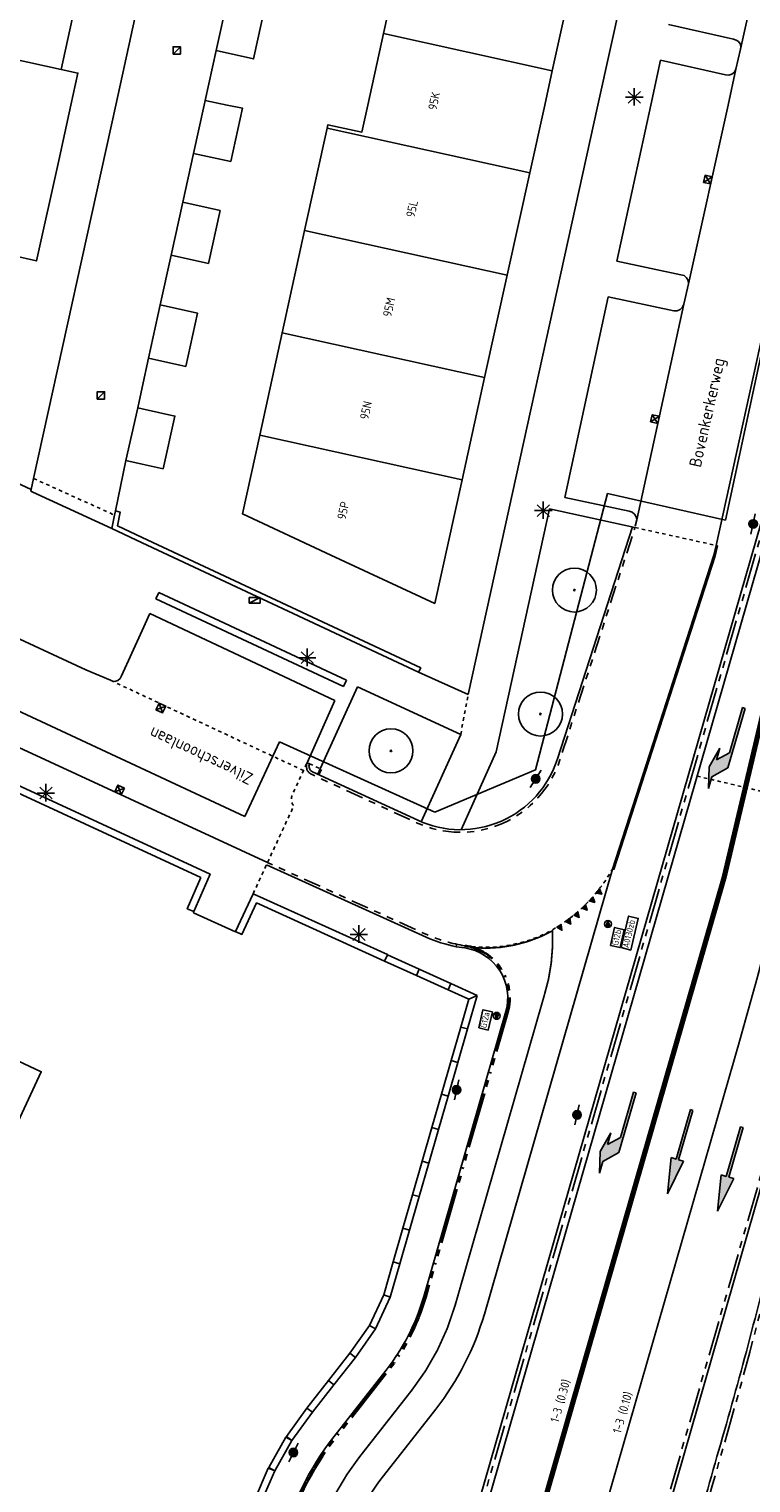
# Model space of a CAD drawing. Header units: metres. Extents: x 116958 to 118326, y 475500 to 477904.
# Tile 116 of 256: x 117494 to 117535, y 476421 to 476504. Entities that reach past the tile are written whole.
import ezdxf

# ---------------------------------------------------------------- set-up
doc = ezdxf.new("R2010")
doc.units = ezdxf.units.M
doc.header["$LTSCALE"] = 0.2
for name, pattern in [('200-03-27', [15, 1.5, -13.5]), ('200-1-1', [10, 5, -5]), ('200-1-3', [20, 5, -15]), ('MATGRENS', [2, 1, -1]), ('VH-RIJWIELPADBAND_410X225', [28, 16, -2, 2, -2, 0, -2, 2, -2]), ('VH-TROTTOIRBAND_130-150', [15, 5, -2, 2, -2, 2, -2]), ('VH-TROTTOIRBAND_180-200', [20, 10, -2, 2, -2, 2, -2])]:
    doc.linetypes.add(name, pattern=pattern)
doc.layers.get('0').update_dxf_attribs({"color": 6})
for name, color, linetype in [('B-WE-GR-BOOM-G', 252, 'Continuous'), ('B-WE-GW-WATERGANG_INSTEEK-G', 252, 'Continuous'), ('B-WE-IE-MEUBILAIR_WEGMEUBILAIR_LICHTMAST-G', 252, 'Continuous'), ('B-WE-IE-MEUBILAIR_WEGMEUBILAIR_VERKEERSBORD-PAAL', 252, 'Continuous'), ('B-WE-KL-DATA_KAST-G', 90, 'Continuous'), ('B-WE-OG-BEBOUWING-GV', 252, 'Continuous'), ('B-WE-OG-HUISNUMMER-T25', 2, 'Continuous'), ('B-WE-OG-STRAATNAAM-T35', 3, 'Continuous'), ('B-WE-RI-HWA_KOLK_STRAATKOLK-G', 252, 'Continuous'), ('B-WE-RI-HWA_KOLK_TROTTOIRKOLK-G', 252, 'Continuous'), ('B-WE-VH-KANTOPSLUITING_TROTTOIRBAND_130X150_250-G', 252, 'Continuous'), ('B-WE-VH-MATERIAALGRENS-G', 252, 'MATGRENS'), ('B-WE-VH-VERHARDING_ASFALT-GV', 252, 'Continuous'), ('N-WE-IE-MEUBILAIR_WEGMEUBILAIR_LICHTMAST-G', 2, 'Continuous'), ('N-WE-VH-GOOT_TEGEL-300', 251, 'Continuous'), ('N-WE-VH-KANTOPSLUITING_ACHTERKANTBAND-G', 251, 'Continuous'), ('N-WE-VH-KANTOPSLUITING_OPSLUITBAND_80X200-G', 251, 'Continuous'), ('N-WE-VH-KANTOPSLUITING_TROTTOIRBAND_130 150-G', 251, 'VH-TROTTOIRBAND_130-150'), ('N-WE-VH-KANTOPSLUITING_TROTTOIRBAND_180 200-G', 251, 'VH-TROTTOIRBAND_180-200'), ('N-WE-VH-MATERIAALGRENS-G', 251, 'MATGRENS'), ('N-WE-VH-PARKBAND-G', 7, 'Continuous'), ('N-WE-VH-VERHARDING_KANT_ASFALT-G', 251, 'Continuous'), ('N-WE-VW-MARKERING_DWARS_DRIEHOEK_3030-G', 1, 'Continuous'), ('N-WE-VW-MARKERING_LANGS_STREEP_030_270_010-G', 1, '200-03-27'), ('N-WE-VW-MARKERING_LANGS_STREEP_100_100_010-G', 1, '200-1-1'), ('N-WE-VW-MARKERING_LANGS_STREEP_100_300_010-G', 1, '200-1-3'), ('N-WE-VW-MARKERING_LANGS_STREEP_100_300_030-G', 1, '200-1-3'), ('N-WE-VW-MARKERING_LANGS_STREEP_GETROKKEN_010-G', 1, 'Continuous'), ('N-WE-VW-MARKERING_PIJL-S', 1, 'Continuous'), ('N-WE-VW-MARKERING_TEKST-G', 7, 'Continuous'), ('X-XX-WERKGRENS-G', 4, 'WERKGRENS')]:
    doc.layers.add(name, color=color, linetype=linetype)
doc.layers.add('N-WE-VH-KANTOPSLUITING_RIJWIELPADBAND_410X250-G', color=251, linetype='VH-RIJWIELPADBAND_410X225', lineweight=35)
doc.styles.get("Standard").update_dxf_attribs({"font": 'isocp.shx'})
doc.linetypes.add('WERKGRENS', pattern='A,5,-2,[100,standaard.shx,S=1,R=0,X=0,Y=0],-2', length=9)

# ---------------------------------------------------------------- blocks, each defined once
blk = doc.blocks.new('Kvtrot')
blk.add_line((0, -420), (420, 0))
at = {"flags": 128}
blk.add_lwpolyline([(0, -420), (420, -420), (420, 0), (0, 0)], close=True, dxfattribs=at)
blk = doc.blocks.new('CELQ70108')
for p, q in [((-0.62, 0.31), (0.62, 0.31)), ((-0.62, -0.31), (-0.62, 0.31)), ((-0.62, -0.31), (0.62, 0.31)), ((0.62, -0.31), (0.62, 0.31)), ((-0.62, -0.31), (0.62, -0.31))]:
    blk.add_line(p, q)
blk = doc.blocks.new('CELQ211865')
for p, q in [((-0.5, 0), (0.5, 0)), ((0.354, -0.336), (-0.354, 0.336)), ((0.354, 0.336), (-0.354, -0.336)), ((-0.001, 0.526), (0, -0.474))]:
    blk.add_line(p, q)
blk = doc.blocks.new('Bestboom')
h = blk.add_hatch(color=256)
h.dxf.hatch_style = 1
h.paths.add_polyline_path([(41, 0, 1), (-41, 0, 1)])
for radius in [1260, 41.1]:
    blk.add_circle((0, 0), radius)
blk = doc.blocks.new('N-SVW-MARKERING_PIJL_RA_5.0')
at = {"layer": 'N-WE-VW-MARKERING_PIJL-S'}
blk.add_hatch(color=256, dxfattribs=at).paths.add_polyline_path([(3.8, -0.975), (2.6, -0.675), (3.296, -0.675), (2.696, -0.075), (0, -0.075), (0, 0.075), (3.55, 0.075), (4.3, -0.675), (5, -0.675)])
for p, q in [((0, 0.075), (3.55, 0.075)), ((0, 0.075), (0, -0.075)), ((3.55, 0.075), (4.3, -0.675)), ((0, -0.075), (2.696, -0.075)), ((2.6, -0.675), (3.296, -0.675)), ((3.8, -0.975), (2.6, -0.675)), ((2.696, -0.075), (3.296, -0.675)), ((5, -0.675), (3.8, -0.975)), ((4.3, -0.675), (5, -0.675))]:
    blk.add_line(p, q, dxfattribs=at)
blk = doc.blocks.new('N-SVW-MARKERING_PIJL_RD_5.0')
at = {"layer": 'N-WE-VW-MARKERING_PIJL-S'}
blk.add_hatch(color=256, dxfattribs=at).paths.add_polyline_path([(2.95, -0.375), (2.95, -0.075), (0, -0.075), (0, 0.075), (2.95, 0.075), (2.95, 0.375), (5, 0)])
for p, q in [((0, 0.075), (2.95, 0.075)), ((0, -0.075), (0, 0.075)), ((2.95, 0.375), (2.95, 0.075)), ((5, 0), (2.95, 0.375)), ((5, 0), (2.95, -0.375)), ((0, -0.075), (2.95, -0.075)), ((2.95, -0.075), (2.95, -0.375))]:
    blk.add_line(p, q, dxfattribs=at)
blk = doc.blocks.new('Kvstr')
for p, q in [((0, 0), (420, -420)), ((0, -420), (420, 0))]:
    blk.add_line(p, q)
at = {"flags": 128}
blk.add_lwpolyline([(0, -420), (420, -420), (420, 0), (0, 0)], close=True, dxfattribs=at)
blk = doc.blocks.new('Vb')
blk.add_lwpolyline([(125, -138), (-127, -138), (0, 185), (114, -100), (-71, -100), (0, 100), (56, -60), (-13, -60), (0, -20), (1, 30)])
blk.add_circle((0, 0), 200)
blk = doc.blocks.new('Haaitnd')
blk.add_lwpolyline([(500, 0), (0, 0), (250, -500), (500, 0)])
blk.add_solid([(0, 0), (500, 0), (250, -500)])
blk = doc.blocks.new('Symblm')
h = blk.add_hatch(color=256)
edge = h.paths.add_edge_path()
edge.add_arc((0, 0), 241, 0, 360)
blk.add_line((-590, 0), (590, 0))
blk.add_circle((0, 0), 241)

msp = doc.modelspace()

# ---------------------------------------------------------------- linework, layer by layer
at = {"layer": 'B-WE-GW-WATERGANG_INSTEEK-G', "flags": 128}
msp.add_lwpolyline([(117473.069, 476454.555), (117464.949, 476436.93), (117486.076, 476427.105), (117494.217, 476444.621)], close=True, dxfattribs=at)
at = {"layer": 'B-WE-IE-MEUBILAIR_WEGMEUBILAIR_VERKEERSBORD-PAAL'}
for points in [[(117526.86, 476451.858), (117527.099, 476452.882), (117527.647, 476452.754), (117527.409, 476451.73)], [(117527.477, 476451.727), (117527.903, 476453.537), (117528.45, 476453.4), (117528.024, 476451.59)], [(117519.304, 476447.132), (117519.547, 476448.172), (117520.094, 476448.044), (117519.851, 476447.004)]]:
    msp.add_lwpolyline(points, close=True, dxfattribs=at)
at = {"layer": 'B-WE-OG-BEBOUWING-GV', "flags": 128}
for points in [[(117495.351, 476502.046), (117496.12, 476505.542), (117497.086, 476505.326), (117498.35, 476511.079), (117499.451, 476516.089), (117496.873, 476516.656)], [(117513.191, 476510.396), (117513.145, 476510.19), (117515.093, 476509.759), (117513.85, 476504.106)], [(117523.524, 476501.97), (117524.818, 476507.829)], [(117504.924, 476506.159), (117504.253, 476503.119), (117506.392, 476502.647), (117507.063, 476505.687), (117504.924, 476506.159)], [(117495.351, 476502.046), (117488.479, 476503.54)], [(117513.85, 476504.106), (117512.947, 476500)], [(117523.524, 476501.97), (117513.85, 476504.106)], [(117495.915, 476500), (117496.318, 476501.833), (117495.351, 476502.046)], [(117523.089, 476500), (117523.524, 476501.97)], [(117503.622, 476500.263), (117503.564, 476500)], [(117504.875, 476500), (117503.622, 476500.263)], [(117483.546, 476500), (117488.501, 476492.292), (117493.953, 476491.07), (117495.217, 476496.823), (117495.915, 476500)], [(117503.564, 476500), (117502.951, 476497.223), (117505.095, 476496.773)], [(117505.095, 476496.773), (117505.766, 476499.813), (117504.875, 476500)], [(117512.947, 476500), (117512.606, 476498.449), (117510.652, 476498.876), (117510.608, 476498.677)], [(117522.23, 476496.111), (117523.089, 476500)], [(117510.608, 476498.677), (117509.32, 476492.817)], [(117522.23, 476496.111), (117510.608, 476498.677)], [(117520.936, 476490.252), (117522.23, 476496.111)], [(117503.802, 476490.919), (117504.473, 476493.959), (117502.335, 476494.431), (117501.664, 476491.391), (117503.802, 476490.919)], [(117509.32, 476492.817), (117508.031, 476486.957)], [(117520.936, 476490.252), (117509.32, 476492.817)], [(117519.642, 476484.394), (117520.936, 476490.252)], [(117502.501, 476485.025), (117503.176, 476488.085), (117501.038, 476488.557), (117500.363, 476485.497), (117502.501, 476485.025)], [(117508.031, 476486.957), (117506.743, 476481.097)], [(117519.642, 476484.394), (117508.031, 476486.957)], [(117518.348, 476478.535), (117519.642, 476484.394)], [(117500, 476482.599), (117499.747, 476482.656), (117499.07, 476479.643)], [(117500, 476479.434), (117501.201, 476479.164), (117501.878, 476482.177), (117500, 476482.599)], [(117506.743, 476481.097), (117505.75, 476476.581), (117510.826, 476474.218), (117516.782, 476471.446), (117518.348, 476478.535)], [(117518.348, 476478.535), (117506.743, 476481.097)], [(117499.07, 476479.643), (117500, 476479.434)], [(117498.482, 476476.754), (117498.426, 476476.505), (117498.255, 476475.744), (117500, 476474.928)], [(117498.482, 476476.754), (117498.746, 476476.675), (117498.581, 476475.898), (117500, 476475.233)], [(117500, 476475.233), (117515.979, 476467.75), (117515.855, 476467.509)], [(117500, 476474.928), (117515.855, 476467.509)], [(117513.907, 476450.961), (117506.564, 476454.287), (117505.726, 476452.486), (117505.363, 476452.655), (117506.368, 476454.815), (117514.072, 476451.325)]]:
    msp.add_lwpolyline(points, dxfattribs=at)
msp.add_lwpolyline([(117503.373, 476455.738), (117502.592, 476453.959), (117502.958, 476453.798), (117503.897, 476455.937), (117487.65, 476463.435), (117487.482, 476463.072)], close=True, dxfattribs=at)
at = {"layer": 'B-WE-VH-KANTOPSLUITING_TROTTOIRBAND_130X150_250-G'}
for p, q in [((117529.173, 476500), (117527.234, 476491.048)), ((117527.234, 476491.048), (117530.904, 476490.28)), ((117530.904, 476490.28), (117531.085, 476490.228)), ((117531.085, 476490.228), (117531.23, 476490.11)), ((117531.334, 476489.757), (117531.076, 476488.596)), ((117531.23, 476490.11), (117531.318, 476489.944)), ((117531.318, 476489.944), (117531.334, 476489.757)), ((117526.729, 476489.019), (117524.234, 476477.512)), ((117530.489, 476488.211), (117526.729, 476489.019)), ((117531.076, 476488.596), (117530.995, 476488.422)), ((117530.68, 476488.216), (117530.489, 476488.211)), ((117530.857, 476488.29), (117530.68, 476488.216)), ((117530.995, 476488.422), (117530.857, 476488.29)), ((117524.234, 476477.512), (117527.937, 476476.731)), ((117527.937, 476476.731), (117528.104, 476476.674)), ((117528.104, 476476.674), (117528.241, 476476.563)), ((117528.241, 476476.563), (117528.332, 476476.412)), ((117528.284, 476475.879), (117528.364, 476476.238)), ((117528.332, 476476.412), (117528.364, 476476.238)), ((117496.766, 476467.65), (117487.693, 476471.846)), ((117500, 476469.892), (117500.451, 476470.88)), ((117500.451, 476470.88), (117511.044, 476465.887)), ((117498.82, 476467.308), (117500, 476469.892)), ((117498.18, 476467.045), (117496.766, 476467.65)), ((117498.262, 476467.006), (117498.18, 476467.045)), ((117498.262, 476467.006), (117498.438, 476466.984)), ((117498.438, 476466.984), (117498.607, 476467.034)), ((117498.607, 476467.034), (117498.742, 476467.149)), ((117498.742, 476467.149), (117498.82, 476467.308)), ((117511.044, 476465.887), (117509.463, 476462.319))]:
    msp.add_line(p, q, dxfattribs=at)
at = {"layer": 'B-WE-VH-KANTOPSLUITING_TROTTOIRBAND_130X150_250-G', "flags": 128}
for points in [[(117531.23, 476490.11), (117531.085, 476490.228), (117530.904, 476490.28)], [(117507.195, 476456.608), (117489.859, 476464.615)]]:
    msp.add_lwpolyline(points, dxfattribs=at)
at = {"layer": 'B-WE-VH-MATERIAALGRENS-G', "flags": 128}
for points in [[(117493.772, 476478.607), (117498.426, 476476.505)], [(117509.257, 476461.873), (117498.262, 476467.006)], [(117518.272, 476463.941), (117518.699, 476466.238)]]:
    msp.add_lwpolyline(points, dxfattribs=at)
at = {"layer": 'B-WE-VH-VERHARDING_ASFALT-GV'}
for p, q in [((117526.139, 476500), (117531.965, 476526.438)), ((117537.062, 476515.574), (117534.326, 476503.195)), ((117498.487, 476500), (117500, 476506.862)), ((117530.189, 476504.62), (117533.919, 476503.771)), ((117533.919, 476503.771), (117534.07, 476503.725)), ((117534.07, 476503.725), (117534.198, 476503.633)), ((117534.198, 476503.633), (117534.289, 476503.504)), ((117504.253, 476503.119), (117503.622, 476500.263)), ((117534.326, 476503.195), (117534.058, 476502.053)), ((117534.289, 476503.504), (117534.333, 476503.353)), ((117534.333, 476503.353), (117534.326, 476503.195)), ((117529.729, 476502.564), (117529.173, 476500)), ((117533.455, 476501.736), (117529.729, 476502.564)), ((117534.058, 476502.053), (117533.603, 476500)), ((117533.97, 476501.886), (117533.824, 476501.766)), ((117534.058, 476502.053), (117533.97, 476501.886)), ((117533.643, 476501.713), (117533.455, 476501.736)), ((117533.824, 476501.766), (117533.643, 476501.713)), ((117493.772, 476478.607), (117498.487, 476500)), ((117518.699, 476466.238), (117526.139, 476500)), ((117533.603, 476500), (117531.334, 476489.757)), ((117502.951, 476497.223), (117502.335, 476494.431)), ((117501.664, 476491.391), (117501.038, 476488.557)), ((117531.076, 476488.596), (117528.364, 476476.238)), ((117535.641, 476487.108), (117532.919, 476474.77)), ((117500.363, 476485.497), (117500, 476483.823)), ((117500, 476483.823), (117499.747, 476482.656)), ((117499.07, 476479.643), (117498.482, 476476.754)), ((117491.376, 476479.018), (117493.632, 476477.97)), ((117493.632, 476477.97), (117493.772, 476478.607)), ((117493.613, 476477.884), (117493.632, 476477.97)), ((117493.731, 476477.829), (117493.613, 476477.884)), ((117498.255, 476475.744), (117493.731, 476477.829)), ((117523.366, 476476.868), (117520.309, 476462.952)), ((117528.264, 476475.797), (117523.366, 476476.868)), ((117500.963, 476472.077), (117500.793, 476471.714)), ((117511.715, 476467.05), (117500.963, 476472.077)), ((117500.793, 476471.714), (117511.545, 476466.687)), ((117511.545, 476466.687), (117511.715, 476467.05)), ((117515.855, 476467.509), (117518.699, 476466.238)), ((117512.361, 476466.677), (117510.216, 476461.975)), ((117518.272, 476463.941), (117512.361, 476466.677)), ((117516.011, 476458.932), (117518.272, 476463.941)), ((117520.309, 476462.952), (117518.29, 476458.485)), ((117502.94, 476453.718), (117502.958, 476453.798)), ((117505.353, 476452.634), (117502.94, 476453.718)), ((117505.363, 476452.655), (117505.353, 476452.634))]:
    msp.add_line(p, q, dxfattribs=at)
at = {"layer": 'N-WE-VH-GOOT_TEGEL-300', "flags": 128}
msp.add_lwpolyline([(117578.669, 476686.317), (117578.969, 476686.298), (117577.852, 476668.865, -0.034569), (117576.93, 476661.98), (117567.418, 476615.577), (117566.077, 476609.035, 0.004821), (117565.131, 476604.184), (117558.733, 476569.593, -0.007708), (117555.694, 476554.471), (117545.485, 476507.438), (117542.035, 476491.545, -0.043758), (117541.502, 476489.826), (117536.446, 476477.481, 0.026989), (117536.28, 476477.002), (117517.188, 476410.789, -0.087964), (117514.834, 476405.994), (117514.585, 476406.161)], format="xyb", dxfattribs=at)
at = {"layer": 'N-WE-VH-KANTOPSLUITING_ACHTERKANTBAND-G', "flags": 128}
for points in [[(117516.755, 476410.914), (117516.984, 476411.889), (117535.799, 476477.141, -0.026989), (117535.984, 476477.67), (117541.039, 476490.016, 0.043758), (117541.547, 476491.651), (117544.997, 476507.544), (117555.205, 476554.577, 0.007708), (117558.241, 476569.684), (117564.64, 476604.275, -0.004821), (117565.587, 476609.135), (117566.928, 476615.677), (117576.44, 476662.08, 0.034569), (117577.353, 476668.897), (117578.472, 476686.362), (117577.153, 476686.66), (117577.166, 476686.739)], [(117526.382, 476405.273), (117528.161, 476404.842, 0.415341), (117528.524, 476405.064), (117530.012, 476411.319, -0.012311), (117533.18, 476423.313, 0.012542), (117536.374, 476435.428), (117553.078, 476505.922, -0.015186), (117557.03, 476520.594), (117563.073, 476540.596, 0.015678), (117567.13, 476555.723, 0.511012), (117566.281, 476556.703, 0.328307), (117562.013, 476552.94), (117547.419, 476485.702, -0.004735), (117546.37, 476481.081), (117540.626, 476456.844, -0.012013), (117537.574, 476445.216), (117526.165, 476405.647, 0.426948), (117526.382, 476405.273)], [(117509.774, 476461.8), (117515.806, 476459.022, 0.449475), (117523.819, 476462.536), (117528.117, 476475.83)], [(117509.463, 476462.319), (117509.601, 476462.258, 0.408788), (117509.774, 476461.799)], [(117516.3, 476452.32, 0.044786), (117518.005, 476451.775), (117518.501, 476451.708), (117518.518, 476451.827)], [(117501.521, 476412.35), (117501.554, 476412.497), (117503.274, 476412.113, 0.081557), (117504.245, 476411.966, -0.052231), (117503.241, 476411.966), (117503.274, 476412.113, 0.408582), (117507.258, 476414.59), (117507.406, 476415.068), (117508.013, 476417.563, -0.107009), (117510.994, 476423.699), (117513.994, 476427.521, 0.096453), (117516.15, 476431.734), (117520.857, 476448.06, 0.455069), (117518.501, 476451.708)]]:
    msp.add_lwpolyline(points, format="xyb", dxfattribs=at)
for points in [[(117532.919, 476474.77), (117532.997, 476474.753), (117532.871, 476474.183), (117527.059, 476456.205), (117526.983, 476456.229)], [(117510.289, 476461.942), (117510.145, 476461.629)], [(117516.3, 476452.32), (117507.133, 476456.471)], [(117518.005, 476451.775), (117518.038, 476451.922)]]:
    msp.add_lwpolyline(points, dxfattribs=at)
at = {"layer": 'N-WE-VH-KANTOPSLUITING_OPSLUITBAND_80X200-G', "flags": 128}
for points in [[(117532.919, 476474.77), (117532.794, 476474.204), (117526.983, 476456.229)], [(117510.216, 476461.975), (117510.072, 476461.662)]]:
    msp.add_lwpolyline(points, dxfattribs=at)
at = {"layer": 'N-WE-VH-KANTOPSLUITING_RIJWIELPADBAND_410X250-G', "flags": 128}
msp.add_lwpolyline([(117507.404, 476414.554), (117508.13, 476417.534, -0.107009), (117511.088, 476423.625), (117514.088, 476427.447, 0.096453), (117516.265, 476431.701), (117520.972, 476448.027, 0.455069), (117518.518, 476451.827)], format="xyb", dxfattribs=at)
at = {"layer": 'N-WE-VH-KANTOPSLUITING_TROTTOIRBAND_130 150-G', "flags": 128}
for points in [[(117509.463, 476462.319, 0.408788), (117509.711, 476461.663), (117515.743, 476458.885, 0.449475), (117523.962, 476462.49), (117528.263, 476475.792)], [(117518.518, 476451.827, -0.05712), (117516.362, 476452.457), (117507.195, 476456.608)]]:
    msp.add_lwpolyline(points, format="xyb", dxfattribs=at)
at = {"layer": 'N-WE-VH-KANTOPSLUITING_TROTTOIRBAND_180 200-G', "flags": 128}
for points in [[(117516.9, 476410.872), (117535.992, 476477.085, -0.026989), (117536.169, 476477.595), (117541.224, 476489.94, 0.043758), (117541.742, 476491.608), (117545.192, 476507.502), (117555.401, 476554.534, 0.007708), (117558.438, 476569.648), (117564.836, 476604.238, -0.004821), (117565.783, 476609.095), (117567.124, 476615.637), (117576.636, 476662.04, 0.034569), (117577.553, 476668.884), (117578.669, 476686.317)], [(117561.386, 476550.993), (117547.223, 476485.744, -0.004735), (117546.175, 476481.127), (117540.432, 476456.89, -0.012013), (117537.382, 476445.272), (117525.972, 476405.703, 0.426948), (117526.335, 476405.078), (117528.114, 476404.648, 0.415341), (117528.718, 476405.018), (117530.206, 476411.272, -0.012311), (117533.372, 476423.257, 0.012542), (117536.568, 476435.382), (117553.273, 476505.875, -0.015184), (117557.22, 476520.534), (117563.264, 476540.538, 0.009884), (117565.935, 476550.054)]]:
    msp.add_lwpolyline(points, format="xyb", dxfattribs=at)
at = {"layer": 'N-WE-VH-MATERIAALGRENS-G'}
for p, q in [((117528.264, 476475.797), (117532.919, 476474.77)), ((117509.601, 476462.258), (117510.216, 476461.975)), ((117531.826, 476461.556), (117541.021, 476459.377)), ((117506.368, 476454.815), (117507.133, 476456.471))]:
    msp.add_line(p, q, dxfattribs=at)
at = {"layer": 'N-WE-VH-MATERIAALGRENS-G', "flags": 128}
for points in [[(117507.195, 476456.608), (117508.697, 476459.852, -0.263945), (117508.604, 476460.46), (117509.463, 476462.319)], [(117518.519, 476451.827, 0.162624), (117523.508, 476452.731, 0.134142), (117526.983, 476456.229)]]:
    msp.add_lwpolyline(points, format="xyb", dxfattribs=at)
at = {"layer": 'N-WE-VH-PARKBAND-G', "flags": 128}
for points in [[(117515.893, 476450.499), (117514.071, 476451.324), (117513.906, 476450.96), (117515.728, 476450.135)], [(117517.715, 476449.674), (117515.893, 476450.499), (117515.728, 476450.135), (117517.55, 476449.309)], [(117519.221, 476448.991), (117517.715, 476449.674), (117517.55, 476449.309), (117518.741, 476448.769), (117519.221, 476448.991)], [(117519.221, 476448.991), (117518.741, 476448.769), (117518.282, 476447.18), (117518.667, 476447.069)], [(117518.113, 476445.148), (117518.667, 476447.069), (117518.282, 476447.18), (117517.728, 476445.258)], [(117517.559, 476443.226), (117518.113, 476445.148), (117517.728, 476445.258), (117517.174, 476443.337)], [(117517.004, 476441.304), (117517.559, 476443.226), (117517.174, 476443.337), (117516.62, 476441.415)], [(117516.45, 476439.383), (117517.004, 476441.304), (117516.62, 476441.415), (117516.066, 476439.493)], [(117515.896, 476437.461), (117516.45, 476439.383), (117516.066, 476439.493), (117515.512, 476437.572)], [(117515.342, 476435.539), (117515.896, 476437.461), (117515.512, 476437.572), (117514.958, 476435.65)], [(117514.788, 476433.617), (117515.342, 476435.539), (117514.958, 476435.65), (117514.404, 476433.728)], [(117514.234, 476431.696), (117514.788, 476433.617), (117514.404, 476433.728), (117513.858, 476431.836)], [(117514.234, 476431.696), (117513.858, 476431.836), (117513.047, 476430.082), (117513.394, 476429.88), (117514.234, 476431.696)], [(117511.917, 476428.488), (117512.238, 476428.249), (117513.394, 476429.88), (117513.047, 476430.082)], [(117512.238, 476428.249), (117511.917, 476428.488), (117510.689, 476426.922), (117511.003, 476426.675), (117512.238, 476428.249)], [(117509.77, 476425.104), (117511.003, 476426.675), (117510.689, 476426.922), (117509.454, 476425.349), (117509.77, 476425.104)], [(117508.596, 476423.485), (117509.771, 476425.104), (117509.447, 476425.338), (117508.272, 476423.72)], [(117507.606, 476421.747), (117508.596, 476423.485), (117508.249, 476423.683), (117507.259, 476421.945)], [(117506.816, 476419.91), (117507.606, 476421.747), (117507.239, 476421.905), (117506.449, 476420.068)]]:
    msp.add_lwpolyline(points, close=True, dxfattribs=at)
at = {"layer": 'N-WE-VH-VERHARDING_KANT_ASFALT-G', "flags": 128}
msp.add_lwpolyline([(117510.271, 476411.534), (117511.531, 476416.706, -0.107009), (117513.842, 476421.464), (117516.841, 476425.287, 0.096453), (117519.628, 476430.731), (117526.983, 476456.229)], format="xyb", dxfattribs=at)
at = {"layer": 'N-WE-VW-MARKERING_LANGS_STREEP_030_270_010-G', "const_width": 0.1, "flags": 128}
msp.add_lwpolyline([(117523.061, 476448.979), (117517.946, 476431.216, -0.096453), (117515.465, 476426.367), (117512.465, 476422.544, 0.107009), (117509.83, 476417.12), (117506.982, 476405.428)], format="xyb", dxfattribs=at)
at = {"layer": 'N-WE-VW-MARKERING_LANGS_STREEP_100_100_010-G', "const_width": 0.1, "flags": 128}
msp.add_lwpolyline([(117518.98, 476451.724, 0.147705), (117523.533, 476452.688, 0.147705)], format="xyb", dxfattribs=at)
at = {"layer": 'N-WE-VW-MARKERING_LANGS_STREEP_100_300_010-G', "flags": 128}
msp.add_lwpolyline([(117594.203, 476726.451, 0.1, 0.1, 0), (117584.676, 476684.319, 0.1, 0.1, 0.005044), (117582.537, 476674.393, 0.1, 0.1, 0), (117569.016, 476608.432, 0.1, 0.1, 0.004821), (117568.081, 476603.638, 0.1, 0.1, 0), (117561.683, 476569.048, 0.1, 0.1, -0.007708), (117558.626, 476553.834, 0.1, 0.1, 0), (117543.998, 476486.444, 0.1, 0.1, -0.004735), (117542.964, 476481.888, 0.1, 0.1, 0), (117537.221, 476457.651, 0.1, 0.1, -0.012013), (117534.211, 476446.186, 0.1, 0.1, 0), (117522.617, 476405.976, 0, 0, 0)], format="xyseb", dxfattribs=at)
at = {"layer": 'N-WE-VW-MARKERING_LANGS_STREEP_100_300_030-G', "const_width": 0.3, "flags": 128}
msp.add_lwpolyline([(117522.848, 476419.232), (117533.381, 476455.759), (117540.388, 476485.33)], dxfattribs=at)
at = {"layer": 'N-WE-VW-MARKERING_LANGS_STREEP_GETROKKEN_010-G', "const_width": 0.1, "flags": 128}
msp.add_lwpolyline([(117523.53, 476452.744, -0.088784), (117523.061, 476448.979)], format="xyb", dxfattribs=at)
at = {"layer": 'X-XX-WERKGRENS-G', "flags": 128}
msp.add_lwpolyline([(117645.966, 476862.608), (117634.975, 476865.215), (117637.549, 476876.062), (117633.091, 476878.039), (117638.284, 476901.007, 0.007003), (117641.226, 476914.924), (117644.773, 476932.942, -0.009477), (117648.775, 476951.419), (117682.14, 477092.483), (117684.939, 477091.821), (117690.015, 477113.189), (117687.195, 477113.856), (117696.076, 477151.406), (117682.569, 477154.508), (117677.871, 477156.523), (117675.919, 477151.954), (117677.602, 477151.204), (117617.875, 476891.201, -0.141031), (117612.051, 476885.173), (117608.886, 476872.162), (117616.633, 476870.35), (117594.455, 476775.581), (117591.666, 476762.626), (117557.231, 476770.236), (117535.942, 476756.762), (117522.825, 476758.076), (117522.122, 476749.735), (117520.3, 476747.178), (117535.038, 476744.547), (117534.966, 476740.512), (117573.086, 476730.733), (117571.947, 476714.535), (117565.215, 476668.074), (117554.446, 476619.405), (117549.004, 476617.336), (117546.955, 476605.911), (117551.028, 476605.181), (117550.381, 476598.052), (117540.244, 476553.057), (117535.446, 476554.002), (117533.471, 476545.052), (117547.576, 476541.939), (117533.456, 476476.213), (117526.697, 476477.744), (117522.557, 476461.911), (117516.78, 476459.483), (117507.879, 476463.515), (117505.893, 476459.239), (117469.651, 476476.107), (117445.515, 476423.418), (117445.969, 476417.986), (117435.042, 476418.679), (117428.138, 476420.77), (117425.4, 476412.334), (117423.691, 476405.197), (117410.801, 476410.43), (117409.707, 476407.766), (117426.749, 476399.88), (117460.942, 476387.067), (117495.102, 476379.225), (117493.473, 476372.266), (117476.762, 476376.217), (117474.371, 476365.471), (117490.826, 476361.761), (117489.011, 476354.226), (117492.171, 476353.519), (117480.28, 476305.319), (117481.559, 476284.029), (117447.927, 476135.022), (117473.064, 476129.348), (117488.546, 476194.332), (117500.593, 476245.915), (117521.692, 476335.956), (117536.075, 476396.456), (117539.34, 476409.195), (117544.629, 476407.966), (117544.761, 476408.532), (117545.639, 476412.323), (117546.285, 476414.538), (117547.002, 476416.759), (117547.783, 476418.957), (117548.626, 476421.133), (117549.535, 476423.292), (117550.414, 476425.27), (117552.646, 476424.738), (117556.736, 476433.563), (117554.56, 476434.571), (117556.966, 476439.647), (117557.923, 476441.832), (117558.828, 476444.033), (117559.893, 476446.798), (117553.617, 476449.004), (117553.613, 476449.012, 0.021466), (117555.402, 476455.195), (117565.967, 476498.595), (117570.396, 476517.672), (117575.056, 476516.78), (117577.827, 476530.802), (117583.117, 476555.018), (117595.731, 476619.079), (117602.418, 476639.656), (117617.479, 476703.965), (117625.5, 476736.7), (117655.241, 476731.488), (117659.402, 476732.956), (117666.831, 476731.123), (117669.317, 476741.762), (117666.401, 476742.399, -0.426224), (117663.39, 476747.393), (117663.437, 476747.595), (117644.312, 476752.004, -0.159878), (117642.178, 476753.295), (117640.415, 476755.345, 0.159971), (117634.861, 476758.701), (117632.898, 476759.153), (117633.552, 476762.081), (117631.458, 476762.563), (117637.173, 476786.581), (117628.152, 476788.606), (117645.966, 476862.608)], format="xyb", dxfattribs=at)

# ---------------------------------------------------------------- block references
at = {"layer": 'B-WE-GR-BOOM-G', "xscale": 0.001, "yscale": 0.001, "zscale": 0.001}
for p in [(117524.794, 476472.214), (117522.847, 476465.111), (117514.273, 476463.002)]:
    msp.add_blockref('Bestboom', p, dxfattribs=at)
at = {"layer": 'B-WE-IE-MEUBILAIR_WEGMEUBILAIR_LICHTMAST-G'}
for p in [(117528.226, 476500.45), (117523.009, 476476.769), (117509.471, 476468.333), (117494.481, 476460.58), (117512.432, 476452.481)]:
    msp.add_blockref('CELQ211865', p, dxfattribs=at)
at = {"layer": 'B-WE-IE-MEUBILAIR_WEGMEUBILAIR_VERKEERSBORD-PAAL', "xscale": 0.001, "yscale": 0.001, "zscale": 0.001}
msp.add_blockref('Vb', (117526.712, 476453.082), dxfattribs=at)
at = {"layer": 'B-WE-IE-MEUBILAIR_WEGMEUBILAIR_VERKEERSBORD-PAAL', "xscale": 0.0009999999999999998, "yscale": 0.0009999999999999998, "zscale": 0.0009999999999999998, "rotation": 173.7169814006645}
msp.add_blockref('Vb', (117520.33, 476447.82), dxfattribs=at)
at = {"layer": 'B-WE-KL-DATA_KAST-G', "xscale": 0.5, "yscale": 0.5, "zscale": 0.5}
msp.add_blockref('CELQ70108', (117506.454, 476471.624), dxfattribs=at)
at = {"layer": 'B-WE-RI-HWA_KOLK_STRAATKOLK-G'}
for p, xscale, yscale, zscale, rotation in [((117532.282, 476495.979), 0.001, 0.001, 0.001, 347.5086946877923), ((117529.255, 476482.257), 0.001, 0.001, 0.001, 347.6224795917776), ((117500.973, 476465.74), 0.0009999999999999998, 0.0009999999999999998, 0.0009999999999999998, 334.9748187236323), ((117498.809, 476460.481), 0.001, 0.001, 0.001, 155.2097010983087)]:
    msp.add_blockref('Kvstr', p, dxfattribs=dict(at, xscale=xscale, yscale=yscale, zscale=zscale, rotation=rotation))
at = {"layer": 'B-WE-RI-HWA_KOLK_TROTTOIRKOLK-G', "xscale": 0.001, "yscale": 0.001, "zscale": 0.001}
for p in [(117501.777, 476503.339), (117497.426, 476483.574)]:
    msp.add_blockref('Kvtrot', p, dxfattribs=at)
at = {"layer": 'N-WE-IE-MEUBILAIR_WEGMEUBILAIR_LICHTMAST-G'}
for p, xscale, yscale, zscale, rotation in [((117535.042, 476476.001), 0.0009999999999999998, 0.0009999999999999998, 0.0009999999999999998, 77.77), ((117522.574, 476461.4), 0.0009999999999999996, 0.0009999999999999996, 0.0009999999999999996, 57.50974429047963), ((117518.033, 476443.58), 0.0009999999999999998, 0.0009999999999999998, 0.0009999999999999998, 77.77), ((117524.947, 476442.149), 0.0009999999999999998, 0.0009999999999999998, 0.0009999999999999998, 77.77), ((117508.677, 476422.802), 0.0009999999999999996, 0.0009999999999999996, 0.0009999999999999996, 243.2949275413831)]:
    msp.add_blockref('Symblm', p, dxfattribs=dict(at, xscale=xscale, yscale=yscale, zscale=zscale, rotation=rotation))
at = {"layer": 'N-WE-VW-MARKERING_DWARS_DRIEHOEK_3030-G'}
for p, xscale, yscale, zscale, rotation in [((117525.638, 476454.411), 0.0005999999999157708, 0.0005999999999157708, 0.0005999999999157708, 47.50925269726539), ((117526.034, 476454.857), 0.0005999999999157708, 0.0005999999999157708, 0.0005999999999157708, 51.16275623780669), ((117524.761, 476453.595), 0.0005999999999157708, 0.0005999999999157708, 0.0005999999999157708, 40.16585505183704), ((117525.213, 476453.989), 0.0005999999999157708, 0.0005999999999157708, 0.0005999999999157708, 43.83573118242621), ((117523.787, 476452.898), 0.0005999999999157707, 0.0005999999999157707, 0.0005999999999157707, 32.82709584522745), ((117524.286, 476453.231), 0.0005999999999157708, 0.0005999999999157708, 0.0005999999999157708, 36.49748573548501)]:
    msp.add_blockref('Haaitnd', p, dxfattribs=dict(at, xscale=xscale, yscale=yscale, zscale=zscale, rotation=rotation))
at = {"layer": 'N-WE-VW-MARKERING_PIJL-S', "rotation": 253.9153747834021}
for name, p in [('N-SVW-MARKERING_PIJL_RA_5.0', (117534.51, 476465.458)), ('N-SVW-MARKERING_PIJL_RA_5.0', (117528.257, 476443.427)), ('N-SVW-MARKERING_PIJL_RD_5.0', (117531.514, 476442.426)), ('N-SVW-MARKERING_PIJL_RD_5.0', (117534.392, 476441.436))]:
    msp.add_blockref(name, p, dxfattribs=at)

# ---------------------------------------------------------------- texts
at = {"layer": 'B-WE-IE-MEUBILAIR_WEGMEUBILAIR_VERKEERSBORD-PAAL'}
for s, p in [('A0130zb', (117527.904, 476451.684)), ('G12b', (117527.286, 476451.816)), ('G12a', (117519.728, 476447.091))]:
    msp.add_text(s, height=0.36, rotation=76.83936, dxfattribs=at).set_placement(p)
at = {"layer": 'B-WE-OG-HUISNUMMER-T25'}
for s, p in [('95K', (117516.88, 476499.681)), ('95L', (117515.618, 476493.527)), ('95M', (117514.284, 476487.833)), ('95N', (117512.968, 476481.95)), ('95P', (117511.666, 476476.219))]:
    msp.add_text(s, height=0.5, rotation=77.56917, dxfattribs=at).set_placement(p)
at = {"layer": 'B-WE-OG-STRAATNAAM-T35', "char_height": 0.7, "attachment_point": 4, "line_spacing_factor": 0.8}
for s, insert, rotation in [('{\\C256;Bovenkerkerweg}', (117531.8, 476479.253), 77.40905), ('Zilverschoonlaan', (117506.279, 476461.34), 154.81319)]:
    msp.add_mtext(s, dxfattribs=dict(at, insert=insert, rotation=rotation))
at = {"layer": 'N-WE-VW-MARKERING_TEKST-G'}
for s, rotation, p in [('1-3 (0.30)', 73.91537, (117523.877, 476424.478)), ('1-3 (0.10)', 73.84713, (117527.453, 476423.854))]:
    msp.add_text(s, height=0.5, rotation=rotation, dxfattribs=at).set_placement(p)

doc.saveas('drawing.dxf')
